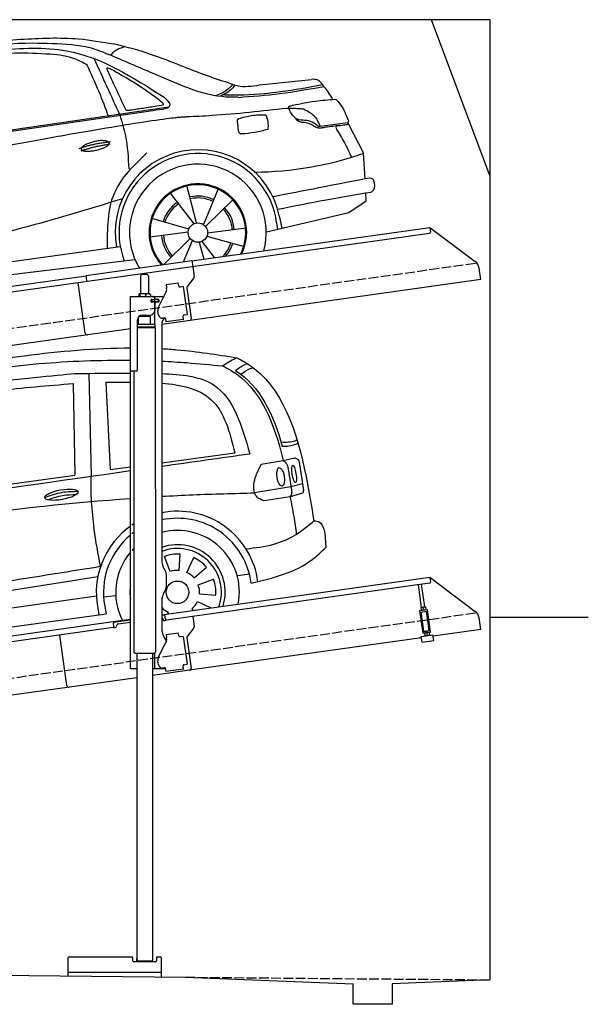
# Model space of a CAD drawing. Extents: x 524 to 6324, y 265 to 5290.
# Tile 3 of 3: x 3424 to 6324, y 265 to 5290. Entities that reach past the tile are written whole.
import ezdxf

# ---------------------------------------------------------------- set-up
doc = ezdxf.new("R2010")
doc.units = 0
doc.header["$LTSCALE"] = 10
doc.header["$MEASUREMENT"] = 0
doc.linetypes.add('GEN3', pattern=[6.25, 5, -1.25])
doc.layers.get('0').update_dxf_attribs({"linetype": 'CONTINUOUS'})
for name, color, linetype in [('3', 6, 'GEN3'), ('CAR', 1, 'CONTINUOUS'), ('SICHTBARE_KANTEN_DIN_', 7, 'CONTINUOUS')]:
    doc.layers.add(name, color=color, linetype=linetype)
doc.layers.add('AM_0', color=7, linetype='CONTINUOUS', lineweight=30)

# ---------------------------------------------------------------- blocks, each defined once
blk = doc.blocks.new('car_150_')
at = {"layer": 'CAR'}
for p, q in [((6993.7, 5277.2), (7129.2, 5288.8)), ((8349.8, 5065.2), (8614.8, 5095.9)), ((5703.5, 4603.8), (7806, 4931.3)), ((5748.6, 4619.9), (7887.1, 4949.3)), ((8659.8, 4857.1), (8801.1, 4877.5)), ((8805, 4869.2), (8883.2, 4720.4)), ((8891.2, 4589.9), (8883.2, 4720.4)), ((8033.2, 4358.3), (7982.9, 4548.5)), ((8143.1, 4534), (8068.7, 4350.5)), ((7897.5, 4510.1), (8019.3, 4353.9)), ((8079.5, 4340.6), (8219, 4479.2)), ((8810.7, 4417.6), (8898.1, 4478.2)), ((8898.1, 4478.2), (8895.6, 4518.3)), ((7994.7, 4327.2), (7804.9, 4378.7)), ((8391.6, 4316.2), (8810.7, 4417.6)), ((8455.6, 4397.8), (8469.1, 4334.6)), ((8286.5, 4333.3), (8090.4, 4305.9)), ((8442.3, 4361.7), (8446.4, 4329.7)), ((7795.4, 4285.5), (7991.5, 4312.9)), ((8002.4, 4278.2), (7867.9, 4144.6)), ((8087.2, 4291.6), (8277, 4240.1)), ((7646, 4233.7), (5761.2, 3956.2)), ((7969.2, 4159.6), (8013.2, 4268.3)), ((8048.7, 4260.5), (8071.6, 4173.8)), ((8127.2, 4182.1), (8062.7, 4264.8)), ((5689.3, 3904.2), (7721.3, 4169.7))]:
    blk.add_line(p, q, dxfattribs=at)
blk.add_circle((8041, 4309.4), 49.6, dxfattribs=at)
for centre, radius, start, end in [((8042.2, 4309.4), 422.7, 12.065, 190.707), ((8042.2, 4309.4), 403.4, 7.4461, 201.5292), ((8307.4, 6330.9), 1710.3, 270.6601, 289.6726), ((8041, 4309.4), 348.9, 345.0424, 211.6777), ((8041, 4309.4), 249, 334.6275, 221.995), ((8041, 4309.4), 244.1, 333.8517, 222.7626), ((8041, 4309.4), 186.2, 64.7762, 103.2667), ((8041, 4309.4), 176.5, 64.6018, 103.1816), ((8041, 4309.4), 186.2, 124.7762, 163.2667), ((8041, 4309.4), 176.5, 124.6018, 163.1816), ((8041, 4309.4), 176.5, 4.6018, 43.1816), ((8041, 4309.4), 186.2, 4.7762, 43.2667), ((8041, 4309.4), 186.2, 184.7762, 223.2667), ((8041, 4309.4), 176.5, 184.6018, 223.1816), ((8041, 4309.4), 176.5, 316.6896, 343.1816), ((8041, 4309.4), 186.2, 320.3371, 343.2667)]:
    blk.add_arc(centre, radius, start, end, dxfattribs=at)
for points in [[(7129.2, 5288.8), (7425.2, 5293.1), (7603.8, 5268.4)], [(6590.3, 5194.3), (7191.5, 5270.3), (7389.2, 5264.7)], [(7010.2, 5233), (7365.4, 5231.9), (7863.2, 4999)], [(7389.2, 5264.7), (7483, 5249), (7578.6, 5215.1)], [(7590.1, 5210.4), (7618.6, 5239.2), (7657.5, 5254.4)], [(7280.4, 5213.4), (7100.8, 5216.9), (6855.4, 5188)], [(7469.5, 5159.8), (7410.3, 5189.8), (7280.4, 5213.4)], [(7639.4, 4905.3), (7505.7, 5192.1)], [(8238.8, 5002.4), (8200.2, 5001.6), (7866.3, 5094.6), (7578.6, 5215.1)], [(7582.2, 4896.4), (7531.4, 5023.6), (7469.5, 5159.8)], [(7575.1, 5131.1), (7571.2, 5144.8), (7592.5, 5140)], [(7592.5, 5140), (7799.5, 5014.1), (7855.1, 4971.8)], [(8659.2, 5083.2), (8642.4, 5093.4), (8614.8, 5095.9)], [(8723.8, 4994.4), (8701.4, 5030.2), (8659.2, 5083.2)], [(8213.4, 5067), (8186.6, 5040.1), (8125.8, 5007.6)], [(8224.6, 5063.8), (8208.7, 5044.9), (8182.8, 5023.9), (8149.7, 5006.6)], [(8163.6, 5014.3), (8243.5, 5013.7), (8670.3, 5069.3)], [(8191, 5074.7), (8235.7, 5060.8), (8349.8, 5065.2)], [(8240.9, 5001), (8453.9, 5021.9), (8677.8, 5060.7)], [(7806, 4931.3), (7894.4, 4962.2), (7863.2, 4999)], [(8521.1, 4963.5), (8634.4, 4984.8), (8734.9, 4995.3)], [(8734.9, 4995.3), (8736.6, 4995.1), (8751.6, 4983.9), (8803.6, 4888.9)], [(7690.7, 4930.9), (7670.7, 4931.6), (7668, 4935.3)], [(7827.4, 4952.7), (7757.4, 4941.2), (7690.7, 4930.9)], [(7855.1, 4971.8), (7859.5, 4964.9), (7827.4, 4952.7)], [(8489.1, 4946.9), (8107.9, 4906.7), (7979.4, 4899)], [(8499.4, 4953.2), (8500.3, 4955.9), (8504.4, 4958.4)], [(8514.3, 4920.1), (8499.6, 4950.3), (8499.4, 4953.2)], [(8504.4, 4958.4), (8514.7, 4962.1), (8521.1, 4963.5)], [(8578.5, 4942.4), (8626.1, 4912.6), (8659.8, 4857.1)], [(7687.8, 4631.1), (7668.8, 4800.4), (7639.4, 4905.3)], [(8245.8, 4892.2), (8238.1, 4888.3), (8237.1, 4876.1)], [(8237.1, 4876.1), (8242.7, 4837)], [(8244.9, 4892.1), (8310.4, 4909.4), (8382.6, 4912.4)], [(8382.6, 4912.4), (8393, 4879.1), (8393.3, 4838.9)], [(8581.1, 4874.9), (8560.8, 4876.6), (8529.9, 4900.7)], [(8629.7, 4855.7), (8609.4, 4867.3), (8581.1, 4874.9)], [(8803.6, 4888.9), (8805.2, 4882.6), (8801.1, 4877.5)], [(8805, 4869.2), (8801.1, 4877.5)], [(8260.3, 4814.7), (8250.8, 4817.5), (8242.7, 4837)], [(8393.3, 4838.9), (8327.1, 4822.4), (8259.4, 4814.5)], [(8664.2, 4847.7), (8651.9, 4847.2), (8629.7, 4855.7)], [(8759.3, 4861.5), (8741.4, 4855.9), (8747.8, 4835.1)], [(8747.8, 4835.1), (8790.3, 4763.6), (8820.8, 4701.6)], [(8757.3, 4861.2), (8786.1, 4865.5), (8805, 4869.2)], [(7581.1, 4224.1), (7615.2, 4510.4), (7777.7, 4714.5)], [(8891.2, 4589.9), (8420.6, 4494.5)], [(8935.7, 4582.7), (8931.6, 4588.3), (8891.2, 4589.9)], [(8922.6, 4523), (8936.6, 4535.2), (8935.7, 4582.7)], [(8446.2, 4431.7), (8693.5, 4482.1), (8922.6, 4523)], [(7654.8, 4478.5), (7099.9, 4313.4), (5734.4, 4063.7)]]:
    blk.add_spline(points, degree=3, dxfattribs=at)
for points, degree, knots in [([(8191, 5074.7), (8107.9, 5098.3), (7930.3, 5167), (7746.4, 5237.4), (7603.8, 5268.4)], 3, [5.571538, 5.571538, 5.571538, 5.571538, 32.165526, 64.936902, 64.936902, 64.936902, 64.936902]), ([(7668, 4935.3), (7650.2, 4969.8), (7620.8, 5036.6), (7588.5, 5099.8), (7575.1, 5131.1)], 3, [2.591518, 2.591518, 2.591518, 2.591518, 14.396583, 24.038621, 24.038621, 24.038621, 24.038621]), ([(8645.2, 4860.1), (8634.4, 4868.9), (8603, 4892.4), (8542.9, 4879.7), (8521, 4910.7), (8514.3, 4920.1)], 3, [0.658544, 0.658544, 0.658544, 0.658544, 4.748765, 12.290755, 15.589596, 15.589596, 15.589596, 15.589596]), ([(8645.2, 4860.1), (8647, 4858.9), (8651.5, 4856.3), (8656.7, 4856.7), (8659.8, 4857.1)], 3, [0.11133, 0.11133, 0.11133, 0.11133, 0.733961, 1.64284, 1.64284, 1.64284, 1.64284]), ([(8752.5, 4860.5), (8727.9, 4857.2), (8698.8, 4853.2), (8669.8, 4848.6), (8664.2, 4847.7)], 3, [0, 0, 0, 0, 7.10149, 8.807008, 8.807008, 8.807008, 8.807008]), ([(7442.5, 4729.7), (7440.4, 4737.7), (7458.8, 4757), (7537.7, 4789), (7634.5, 4769.9), (7553.7, 4725.9), (7469.8, 4714.2), (7444.6, 4721.7), (7442.5, 4729.7)], 5, [0, 0, 0, 0, 0, 0, 0.300106, 0.500106, 0.700106, 1, 1, 1, 1, 1, 1])]:
    blk.add_open_spline(points, degree=degree, knots=knots, dxfattribs=at)
for points in [[(8578.5, 4942.4), (8576.8, 4945.2), (8489.1, 4946.9)], [(7979.4, 4899), (7725, 4888.3), (5338.8, 4399.4)], [(7432.9, 4733.6), (7502, 4760.2), (7591.2, 4770)], [(7441.9, 4722), (7513, 4747.3), (7590.2, 4757.9)]]:
    blk.add_open_spline(points, degree=2, dxfattribs=at)
blk = doc.blocks.new('CAR_EG')
at = {"layer": 'CAR'}
for p, q in [((34639.7, 2740.1), (34652.1, 2215)), ((34559.8, 2688), (34567.6, 2220.6)), ((34726.8, 2694.7), (34748.7, 2249.2)), ((35011.8, 2284.1), (35385, 2333.6)), ((34748.7, 2249.2), (34851.8, 2262.9)), ((35518.8, 2275.9), (35630.7, 2294.7)), ((35630.7, 2294.7), (35688.5, 2309)), ((35655.1, 2262.7), (35674.7, 2133.9)), ((35714.1, 2277.1), (35734.7, 2143.7)), ((33852.2, 2120.1), (34567.6, 2220.6)), ((35729.9, 2176.6), (35670.5, 2160.2)), ((35670.5, 2160.2), (35485.3, 2130)), ((35729.3, 2128.1), (35666.2, 2110)), ((35666.2, 2110), (35534.7, 2089.5)), ((35100, 1734.4), (35105.8, 1817.4)), ((35053.8, 1727.9), (35025.3, 1806.1)), ((35139.6, 1724.2), (35174.8, 1799.6)), ((35176.9, 1696.1), (35239.7, 1750.7)), ((35399.1, 1708.7), (35459.1, 1717.1)), ((35197.6, 1660.9), (35275.8, 1689.3)), ((34980.2, 1630.3), (34978.9, 1630.4)), ((35204.1, 1614.6), (35287.1, 1608.8)), ((32765, 1337.2), (34678.2, 1603.8)), ((34680.4, 1576.3), (34691.1, 1507.2)), ((34716.5, 1598.7), (34776.5, 1607.1)), ((34716.8, 1579.5), (34728.2, 1512.2)), ((35193.9, 1575), (35262.7, 1542.9)), ((32742.6, 1242.5), (34728.2, 1512.2)), ((35044.7, 1520.8), (35040.5, 1511.7)), ((35165.8, 1537.8), (35172.3, 1530.2))]:
    blk.add_line(p, q, dxfattribs=at)
blk.add_circle((35092.2, 1622.5), 57.7, dxfattribs=at)
for centre, radius, start, end in [((35091.7, 1622.4), 413.9, 7.4502, 101.132), ((35091.7, 1622.4), 413.9, 122.5773, 124.0774), ((35092.1, 1622.5), 377.8, 6.9984, 102.2781), ((35091.7, 1622.4), 413.9, 125.4253, 186.406), ((35092.1, 1622.5), 377.8, 129.5051, 186.5391), ((35092.1, 1622.5), 377.8, 126.2281, 127.9499), ((35092.2, 1622.5), 315.6, 349.0523, 104.7507), ((35092.2, 1622.5), 242.9, 343.0405, 109.3227), ((35092.2, 1622.5), 315.6, 139.5971, 206.9477), ((35092.2, 1622.5), 315.6, 135.0283, 137.4054), ((35092.2, 1622.5), 223.8, 340.7386, 111.0496), ((35092.2, 1622.5), 195.4, 86, 110), ((35092.2, 1622.5), 195.4, 41, 65), ((35092.2, 1622.5), 112.2, 86, 110), ((35092.2, 1622.5), 112.2, 41, 65), ((35092.2, 1622.5), 112.2, 356, 20), ((35092.2, 1622.5), 195.4, 356, 20), ((35092.2, 1622.5), 242.9, 171.7421, 188.2579), ((35092.2, 1622.5), 112.2, 311, 335), ((35092.2, 1622.5), 112.2, 224.2663, 245)]:
    blk.add_arc(centre, radius, start, end, dxfattribs=at)
for centre, major_axis, ratio in [((35686.7, 2227.1), (-7.2, 44.5), 0.21161), ((35618.1, 2211.7), (-7.7, 47.6), 0.380274), ((34499.5, 2120.6), (-85, -15.3), 0.28676)]:
    blk.add_ellipse(centre, major_axis=major_axis, ratio=ratio, dxfattribs=at)
for points, knots in [([(33596.2, 2718.6), (33833.8, 2759.2), (34248.6, 2830.2), (34671.7, 2869.7), (34851.8, 2870.2)], [0, 0, 0, 0, 724.09838, 1264.268143, 1264.268143, 1264.268143, 1264.268143]), ([(35011.8, 2866.1), (35038.1, 2864.7), (35166.1, 2855.5), (35293.3, 2835.6), (35394.4, 2819.7)], [1424.465745, 1424.465745, 1424.465745, 1424.465745, 1503.595542, 1810.064944, 1810.064944, 1810.064944, 1810.064944]), ([(35394.4, 2819.7), (35413.4, 2809.6), (35623.4, 2697.4), (35727.5, 2349.6), (35775.9, 2061.2), (35787.3, 1987)], [0, 0, 0, 0, 64.276315, 710.727442, 938.589682, 938.589682, 938.589682, 938.589682]), ([(33641.3, 2687.7), (33888.6, 2727.9), (34289.4, 2793.1), (34696.2, 2808.8), (34851.8, 2807)], [0, 0, 0, 0, 750.99467, 1217.35525, 1217.35525, 1217.35525, 1217.35525]), ([(35011.8, 2802.3), (35054.1, 2800.3), (35157.6, 2794), (35260.7, 2784.1), (35321.7, 2778.2)], [1377.255793, 1377.255793, 1377.255793, 1377.255793, 1504.323614, 1688.05271, 1688.05271, 1688.05271, 1688.05271]), ([(35321.7, 2778.2), (35336.3, 2770.8), (35510.1, 2682.4), (35587.5, 2480.4), (35630.7, 2294.7)], [0, 0, 0, 0, 48.860332, 582.287096, 582.287096, 582.287096, 582.287096]), ([(35387.3, 2755), (35405.2, 2768.5), (35425, 2782.3), (35447.9, 2789.2), (35447.9, 2789.2)], [11.054346, 11.054346, 11.054346, 11.054346, 77.145156, 82.826799, 82.826799, 82.826799, 82.826799]), ([(35415.1, 2735.6), (35432.4, 2748.6), (35451.7, 2761.7), (35473.8, 2768.4), (35477.3, 2769.4)], [13.409392, 13.409392, 13.409392, 13.409392, 77.145156, 82.826799, 82.826799, 82.826799, 82.826799]), ([(33203.6, 2456.4), (33274.2, 2503.5), (33505.2, 2604.9), (34003.4, 2687.4), (34469.5, 2730.1), (34567.3, 2738.8)], [0, 0, 0, 0, 57.768711, 889.406275, 1467.79431, 1467.79431, 1467.79431, 1467.79431]), ([(35011.8, 2738.7), (35109.5, 2735.6), (35350.5, 2712.4), (35419.6, 2471.8), (35460.3, 2330)], [442.147822, 442.147822, 442.147822, 442.147822, 716.95363, 1111.278446, 1111.278446, 1111.278446, 1111.278446]), ([(35011.8, 2690), (35108.9, 2682.3), (35306.7, 2639.4), (35358.1, 2438.7), (35385, 2333.6)], [277.078801, 277.078801, 277.078801, 277.078801, 547.768352, 845.442932, 845.442932, 845.442932, 845.442932]), ([(35620, 2390.1), (35643.9, 2386.1), (35679.3, 2392.1), (35696.9, 2398.4), (35700.1, 2401.6)], [16.339016, 16.339016, 16.339016, 16.339016, 83.836398, 97.62384, 97.62384, 97.62384, 97.62384]), ([(35626.2, 2367.7), (35650.3, 2368), (35676.3, 2369.6), (35702.4, 2381.4), (35706.2, 2383.7)], [14.612863, 14.612863, 14.612863, 14.612863, 83.836398, 97.62384, 97.62384, 97.62384, 97.62384]), ([(34429.5, 2094.8), (34454.7, 2104.1), (34502, 2120.2), (34552, 2121.5), (34575.3, 2121.7)], [14.4466, 14.4466, 14.4466, 14.4466, 94.349912, 163.782287, 163.782287, 163.782287, 163.782287]), ([(35011.8, 2112.5), (35064.7, 2115.5), (35222.4, 2123.3), (35380.3, 2127.3), (35485.3, 2130)], [2373.184352, 2373.184352, 2373.184352, 2373.184352, 2532.063256, 2847.072184, 2847.072184, 2847.072184, 2847.072184]), ([(32657.7, 1810.8), (32801.3, 1833.7), (33529.6, 1949.8), (34261.4, 2059.7), (34851.8, 2102.1)], [0, 0, 0, 0, 436.512598, 2212.794207, 2212.794207, 2212.794207, 2212.794207]), ([(32738.3, 1414.9), (32999, 1451), (33477.1, 1517.1), (34126.3, 1613), (34514.4, 1675.6), (34685.8, 1703.3)], [0, 0, 0, 0, 789.48509, 1447.853915, 1968.782349, 1968.782349, 1968.782349, 1968.782349])]:
    blk.add_open_spline(points, degree=3, knots=knots, dxfattribs=at)
for points in [[(35321.7, 2778.2), (35387.4, 2817), (35394.4, 2819.7)], [(33855.2, 2598.7), (34175.2, 2650.7), (34559.8, 2688)], [(35534.7, 2089.5), (35498, 2108.4), (35485.3, 2130), (35492.4, 2217.9), (35518.8, 2275.9)], [(35630.7, 2294.7), (35640.4, 2287.7), (35654.9, 2263)], [(35688.3, 2309.2), (35702.6, 2304.3), (35714.1, 2277.1)], [(34653.8, 2086.3), (34651.3, 2148.4), (34652.1, 2215)], [(34414.7, 2105.9), (34505, 2133.2), (34582.7, 2138)], [(35666.2, 2110), (35673.3, 2119), (35674.7, 2133.9)], [(35729.9, 2128.6), (35734, 2134), (35734.8, 2143.3)], [(34699.2, 1755.6), (34667, 1945.6), (34653.8, 2086.3)], [(35666.2, 2110), (35684.6, 2010), (35697.9, 1918.4)], [(35441.3, 1844.4), (35582.8, 1868.3), (35697.9, 1918.4), (35787.2, 1987)], [(35787.2, 1987), (35795.6, 1987.5), (35848.1, 1851.6)], [(35467.1, 1668.5), (35779, 1789.9), (35848.1, 1851.6)], [(32711.4, 1460.7), (33493.3, 1570.2), (34144.5, 1667.1), (34699.2, 1755.6)]]:
    blk.add_spline(points, degree=3, dxfattribs=at)
for points in [[(34567.3, 2738.8), (34660.7, 2740.2), (34754.2, 2741.5), (34851.8, 2741.2)], [(35387.3, 2755), (35513.1, 2675.3), (35581.5, 2528.6), (35626.2, 2367.7)], [(34726.8, 2694.7), (34767.9, 2695), (34809.1, 2695.3), (34851.8, 2695.1)], [(35011.8, 2266.3), (35161.3, 2287.5), (35310.8, 2308.7), (35460.3, 2330)], [(32710, 1939.3), (33423.9, 2040.7), (34137.9, 2142.1), (34851.8, 2243.5)]]:
    blk.add_open_spline(points, degree=3, dxfattribs=at)

msp = doc.modelspace()

# ---------------------------------------------------------------- linework, layer by layer
for p, q in [((5824.1, 5290), (524.1, 5290)), ((5824.1, 4490), (5524.1, 5290)), ((5824.1, 390), (5824.1, 5290)), ((4302.6, 4059.4), (5515.7, 4229.9)), ((5515.7, 4229.9), (5519.2, 4205.1)), ((5515.7, 4229.9), (5747.6, 4055.1)), ((5514.9, 4199.5), (4303.8, 4029.3)), ((3762.8, 3984.5), (4302.5, 4060.4)), ((4303.8, 4029.3), (3770.1, 3954.3)), ((4302.5, 4060.4), (4306.8, 4029.7)), ((4306.8, 4029.7), (4313.9, 3979.3)), ((5775.3, 3963.4), (5767.1, 4022.1)), ((1284.1, 3635.2), (3762.9, 3983.6)), ((3766.7, 3956.8), (3762.8, 3984.5)), ((4040.8, 3980.6), (4040.8, 3890.6)), ((4050.8, 3990.6), (4070.8, 3990.6)), ((4080.8, 3980.6), (4080.8, 3890.6)), ((4312, 3971.9), (4278.6, 3927.7)), ((3770.1, 3954.3), (1284.1, 3604.9)), ((3758.7, 3690.1), (3722.5, 3947.6)), ((5775.3, 3963.4), (4148.8, 3734.8)), ((4170.7, 3937.9), (4233.1, 3946.6)), ((4170.7, 3937.9), (4173, 3922)), ((4173.6, 3917.8), (4173, 3922)), ((4235.4, 3930.8), (4233.1, 3946.6)), ((4235.4, 3930.8), (4235.5, 3929.8)), ((4241.1, 3925.6), (4242.1, 3925.7)), ((4258, 3927.9), (4242.1, 3925.7)), ((4258, 3927.9), (4278, 3785.3)), ((4276.7, 3920.3), (4298.4, 3766)), ((3988.8, 3877.6), (4160.2, 3877.6)), ((3988.8, 3497.6), (3988.8, 3877.6)), ((4030.9, 3888.2), (4030.9, 3877.6)), ((4051.6, 3890.6), (4033.6, 3890.6)), ((4036.6, 3888.2), (4036.6, 3877.6)), ((4078.6, 3890.6), (4051.6, 3890.6)), ((4066.5, 3888.2), (4066.5, 3877.6)), ((4088.3, 3890.6), (4078.6, 3890.6)), ((4090.7, 3888.2), (4090.7, 3877.6)), ((4113.8, 3862.1), (4113.8, 3877.6)), ((4132.6, 3823.5), (4170.1, 3897.1)), ((4097.5, 3861.6), (4093.8, 3861.6)), ((4131.8, 3849.6), (4093.9, 3849.6)), ((4094.8, 3851.8), (4094.8, 3859)), ((4097.5, 3861.6), (4109.8, 3861.6)), ((4109.8, 3849.1), (4097.5, 3849.1)), ((4097.8, 3861.6), (4097.8, 3849.6)), ((4111.8, 3861.6), (4109.8, 3861.6)), ((4111.8, 3861.6), (4112.8, 3861.6)), ((4112.8, 3867.6), (4112.8, 3864.6)), ((4113.5, 3861.6), (4112.8, 3861.6)), ((4112.8, 3849.6), (4112.8, 3861.6)), ((4112.8, 3846.1), (4112.8, 3807.6)), ((4131.1, 3861.6), (4113.5, 3861.6)), ((4132.8, 3862.1), (4113.8, 3862.1)), ((4113.8, 3734.7), (4113.8, 3849.1)), ((4132.8, 3849.1), (4113.8, 3849.1)), ((4131.1, 3861.6), (4131.8, 3861.6)), ((4131.8, 3849.6), (4131.8, 3861.6)), ((4133.8, 3861.1), (4133.8, 3850.1)), ((4090.8, 3774.6), (4030.8, 3773.9)), ((4030.8, 3734.7), (4030.8, 3773.9)), ((4042.8, 3774), (4042.8, 3781.6)), ((4049.8, 3782.6), (4087.8, 3782.6)), ((4078.8, 3774.5), (4078.8, 3782.6)), ((4090.8, 3734.6), (4090.8, 3774.6)), ((4131.9, 3783), (4129.1, 3802.8)), ((4256.9, 3777.3), (4257.1, 3776.3)), ((4259.3, 3760.5), (4257.1, 3776.3)), ((4262.2, 3783.1), (4261.2, 3783)), ((4262.2, 3783.1), (4278, 3785.3)), ((4024.8, 3500.6), (4024.8, 3757.6)), ((4115.8, 3734.6), (4024.8, 3734.6)), ((4115.8, 3721.4), (4024.8, 3721.4)), ((4112.8, 3719.6), (4024.8, 3719.6)), ((4112.8, 3719.6), (4115.8, 3721.4)), ((4112.8, 3719.6), (4115.8, 3717.9)), ((4113.8, 3719.1), (4113.8, 3720.2)), ((4115.8, 3721.4), (4115.8, 3734.6)), ((4148.8, 3742.6), (4148.8, 2534.3)), ((4162.4, 3767.1), (4154.5, 3765.9)), ((4168.1, 3762.8), (4170.2, 3747.9)), ((4259.3, 3760.5), (4170.2, 3747.9)), ((3988.8, 3712.4), (1284.1, 3332.2)), ((4115.8, 3717.9), (4024.8, 3717.9)), ((4115.8, 3717.9), (4115.9, 2072.6)), ((3988.8, 1977.6), (3988.8, 3497.6)), ((3988.8, 3497.6), (4021.8, 3497.6)), ((4005.8, 3497.6), (4005.9, 2072.6)), ((4162.2, 2484.3), (4168.5, 2473.4)), ((4148.8, 2252.8), (5515.7, 2444.9)), ((4171.8, 2460.9), (4171.8, 2394.3)), ((5514.9, 2414.5), (4173.1, 2225.9)), ((5516.8, 2437), (5515.7, 2444.9)), ((5515.7, 2444.9), (5747.6, 2270.1)), ((5516.8, 2437), (5519.2, 2420.1)), ((4168.5, 2381.8), (4162.2, 2371)), ((5473.7, 2290.9), (5457.5, 2406.4)), ((5489.6, 2293.1), (5473.3, 2408.6)), ((4148.8, 2321), (4148.8, 2184.7)), ((5463.9, 2274.5), (5503.5, 2280.1)), ((5463.9, 2274.5), (5480.2, 2158.7)), ((5465, 2266.6), (5504.6, 2272.2)), ((5470.5, 2290.4), (5469.8, 2289.9)), ((5469.8, 2289.9), (5471.8, 2276.1)), ((5492.8, 2293.5), (5470.5, 2290.4)), ((5485.4, 2168.5), (5471.5, 2267.5)), ((5472.6, 2275.7), (5471.8, 2276.1)), ((5483.5, 2278.8), (5481.9, 2290.5)), ((5492.8, 2293.5), (5493.6, 2293.2)), ((5493.6, 2293.2), (5495.5, 2279.4)), ((5494.8, 2278.9), (5495.5, 2279.4)), ((5512.1, 2172.2), (5498.1, 2271.3)), ((5519.8, 2164.2), (5503.5, 2280.1)), ((1284.1, 1850.2), (3901.6, 2218)), ((3901.6, 2218), (3988.8, 2230.3)), ((3901.6, 2218), (3902.7, 2210.1)), ((3988.8, 2226.3), (3902.1, 2214.1)), ((3925.9, 2206.3), (3988.8, 2215.2)), ((4164.5, 2251), (4148.8, 2248.8)), ((4155.1, 2228.4), (4155.2, 2227.4)), ((4160.9, 2223.2), (4165.8, 2223.9)), ((4167.5, 2230.2), (4164, 2254.9)), ((4306.8, 2244.7), (4313.9, 2194.3)), ((5775.3, 2178.4), (5767.1, 2237.1)), ((5824.1, 2240), (6324.1, 2240)), ((3900.8, 2187.6), (1284.1, 1819.9)), ((3905, 2193.3), (3902.7, 2210.1)), ((3908.3, 2187.7), (3913.3, 2188.4)), ((3917.6, 2194), (3917.4, 2195)), ((4170.7, 2152.9), (4233.1, 2161.6)), ((4235.4, 2145.8), (4233.1, 2161.6)), ((4312, 2186.9), (4278.6, 2142.7)), ((5479.1, 2166.6), (5518.7, 2172.2)), ((5480.2, 2158.7), (5519.8, 2164.2)), ((5485.4, 2168.5), (5512.1, 2172.2)), ((5491, 2168.3), (5490.8, 2169.3)), ((5506.8, 2170.5), (5506.7, 2171.5)), ((5511.1, 2163), (5511.9, 2162.7)), ((5511.9, 2162.7), (5513.9, 2148.9)), ((5775.3, 2178.4), (5532.7, 2144.3)), ((3664.6, 1891.9), (3628.5, 2149.4)), ((3664.6, 1891.9), (3628.5, 2149.4)), ((4132.6, 2038.5), (4170.1, 2112.1)), ((4162.2, 2134.7), (4172.2, 2117.3)), ((4170.7, 2152.9), (4173, 2137)), ((4173.6, 2132.8), (4173, 2137)), ((4235.4, 2145.8), (4235.5, 2144.8)), ((4241.1, 2140.6), (4242.1, 2140.7)), ((4258, 2142.9), (4242.1, 2140.7)), ((4258, 2142.9), (4278, 2000.3)), ((4276.7, 2135.3), (4298.4, 1981)), ((5473.3, 2136), (4289.9, 1969.7)), ((5472.3, 2142.6), (5531.8, 2151)), ((5476.5, 2112.9), (5472.3, 2142.6)), ((5476.5, 2112.9), (5535.9, 2121.3)), ((5488.8, 2159.9), (5488.2, 2159.4)), ((5488.2, 2159.4), (5490.1, 2145.6)), ((5490.9, 2145.2), (5490.1, 2145.6)), ((5500.2, 2160), (5501.8, 2148.3)), ((5513.2, 2148.4), (5513.9, 2148.9)), ((5535.9, 2121.3), (5531.8, 2151)), ((4005.9, 2072.6), (4005.9, 2061.6)), ((4012.9, 2054.6), (4005.9, 2061.6)), ((4108.9, 2054.6), (4115.9, 2061.6)), ((4115.9, 2072.6), (4115.9, 2061.6)), ((4108.9, 2054.6), (4012.9, 2054.6)), ((4020.9, 2054.6), (4021, 488.6)), ((4100.9, 2054.6), (4101, 488.6)), ((4113.8, 1977.6), (4113.8, 2059.6)), ((4131.9, 1998), (4129.1, 2017.8)), ((4020.9, 1977.6), (3988.8, 1977.6)), ((4168.1, 1977.6), (4100.9, 1977.6)), ((4289.9, 1969.7), (4100.9, 1943.1)), ((4162.4, 1982.1), (4154.5, 1980.9)), ((4168.1, 1977.8), (4170.2, 1962.9)), ((4259.3, 1975.5), (4170.2, 1962.9)), ((4256.9, 1992.3), (4257.1, 1991.3)), ((4259.3, 1975.5), (4257.1, 1991.3)), ((4262.2, 1998.1), (4261.2, 1998)), ((4262.2, 1998.1), (4278, 2000.3)), ((4020.9, 1931.9), (1284.1, 1547.2)), ((3671, 409.7), (3671, 502.6)), ((3676, 507.6), (3996, 507.6)), ((4001, 487.6), (4001, 502.6)), ((4121, 502.6), (4121, 487.6)), ((4126, 507.6), (4141, 507.6)), ((4146, 502.6), (4146, 405.2)), ((4116, 482.6), (4006, 482.6)), ((4021, 488.6), (4021, 499.6)), ((4022, 487.6), (4021, 488.6)), ((4022, 487.6), (4100, 487.6)), ((4035, 487.6), (4035, 482.6)), ((4087, 487.6), (4087, 482.6)), ((4100, 487.6), (4101, 488.6)), ((524.1, 440), (4269.1, 404)), ((4146, 427.6), (3671, 427.6)), ((4269.1, 404), (5124.1, 369.9)), ((5124.1, 265), (5124.1, 369.9)), ((5824.1, 390), (5323.6, 369.9)), ((5323.6, 369.9), (5324.1, 265)), ((5324.1, 265), (5124.1, 265))]:
    msp.add_line(p, q)
for points in [[(4168.1, 3762.8, 0), (4168.1, 3762.8, 0), (4168.1, 3762.8, 0), (4168.1, 3762.8, 0), (4168.1, 3762.8, 0), (4168.1, 3762.8, 0), (4168.1, 3762.8, 0), (4168.1, 3762.9, 0), (4168.1, 3762.9, 0), (4168.1, 3762.9, 0), (4168.1, 3762.9, 0), (4168.1, 3762.9, 0), (4168.1, 3762.9, 0), (4168.1, 3762.9, 0), (4168.1, 3762.9, 0), (4168.1, 3762.9, 0), (4168.1, 3762.9, 0), (4168.1, 3762.9, 0), (4168.1, 3762.9, 0), (4168.1, 3762.9, 0), (4168.1, 3763, 0), (4168.1, 3763, 0), (4168.1, 3763, 0), (4168.1, 3763, 0), (4168.1, 3763, 0), (4168.1, 3763, 0), (4168.1, 3763, 0), (4168.1, 3763, 0), (4168.1, 3763, 0), (4168.1, 3763, 0), (4168.1, 3763, 0), (4168, 3763, 0), (4168, 3763, 0), (4168, 3763.1, 0), (4168, 3763.1, 0), (4168, 3763.1, 0), (4168, 3763.1, 0), (4168, 3763.1, 0), (4168, 3763.1, 0), (4168, 3763.1, 0), (4168, 3763.1, 0), (4168, 3763.1, 0), (4168, 3763.1, 0), (4168, 3763.1, 0), (4168, 3763.1, 0), (4168, 3763.1, 0), (4168, 3763.2, 0), (4168, 3763.2, 0), (4168, 3763.2, 0), (4168, 3763.2, 0), (4168, 3763.2, 0), (4168, 3763.2, 0), (4168, 3763.2, 0), (4168, 3763.2, 0), (4168, 3763.2, 0), (4168, 3763.2, 0), (4168, 3763.2, 0), (4168, 3763.2, 0), (4168, 3763.2, 0), (4168, 3763.3, 0), (4168, 3763.3, 0), (4168, 3763.3, 0), (4168, 3763.3, 0), (4168, 3763.3, 0), (4168, 3763.3, 0), (4168, 3763.3, 0), (4168, 3763.3, 0), (4168, 3763.3, 0), (4168, 3763.3, 0), (4168, 3763.3, 0), (4168, 3763.3, 0), (4168, 3763.3, 0), (4168, 3763.4, 0), (4168, 3763.4, 0), (4168, 3763.4, 0), (4168, 3763.4, 0), (4168, 3763.4, 0), (4168, 3763.4, 0), (4168, 3763.4, 0), (4168, 3763.4, 0), (4168, 3763.4, 0), (4168, 3763.4, 0), (4168, 3763.4, 0), (4168, 3763.4, 0), (4168, 3763.4, 0), (4168, 3763.5, 0), (4167.9, 3763.5, 0), (4167.9, 3763.5, 0), (4167.9, 3763.5, 0), (4167.9, 3763.5, 0), (4167.9, 3763.5, 0), (4167.9, 3763.5, 0), (4167.9, 3763.5, 0), (4167.9, 3763.5, 0), (4167.9, 3763.5, 0), (4167.9, 3763.5, 0), (4167.9, 3763.5, 0), (4167.9, 3763.5, 0), (4167.9, 3763.6, 0), (4167.9, 3763.6, 0), (4167.9, 3763.6, 0), (4167.9, 3763.6, 0), (4167.9, 3763.6, 0), (4167.9, 3763.6, 0), (4167.9, 3763.6, 0), (4167.9, 3763.6, 0), (4167.9, 3763.6, 0), (4167.9, 3763.6, 0), (4167.9, 3763.6, 0), (4167.9, 3763.6, 0), (4167.9, 3763.6, 0), (4167.9, 3763.7, 0), (4167.9, 3763.7, 0), (4167.9, 3763.7, 0), (4167.9, 3763.7, 0), (4167.9, 3763.7, 0), (4167.9, 3763.7, 0), (4167.9, 3763.7, 0), (4167.9, 3763.7, 0), (4167.9, 3763.7, 0), (4167.9, 3763.7, 0), (4167.9, 3763.7, 0), (4167.9, 3763.7, 0), (4167.9, 3763.7, 0), (4167.9, 3763.8, 0), (4167.9, 3763.8, 0), (4167.9, 3763.8, 0), (4167.8, 3763.8, 0)], [(4168.1, 1977.8, 0), (4168.1, 1977.8, 0), (4168.1, 1977.8, 0), (4168.1, 1977.8, 0), (4168.1, 1977.8, 0), (4168.1, 1977.8, 0), (4168.1, 1977.8, 0), (4168.1, 1977.9, 0), (4168.1, 1977.9, 0), (4168.1, 1977.9, 0), (4168.1, 1977.9, 0), (4168.1, 1977.9, 0), (4168.1, 1977.9, 0), (4168.1, 1977.9, 0), (4168.1, 1977.9, 0), (4168.1, 1977.9, 0), (4168.1, 1977.9, 0), (4168.1, 1977.9, 0), (4168.1, 1977.9, 0), (4168.1, 1977.9, 0), (4168.1, 1978, 0), (4168.1, 1978, 0), (4168.1, 1978, 0), (4168.1, 1978, 0), (4168.1, 1978, 0), (4168.1, 1978, 0), (4168.1, 1978, 0), (4168.1, 1978, 0), (4168.1, 1978, 0), (4168.1, 1978, 0), (4168.1, 1978, 0), (4168, 1978, 0), (4168, 1978, 0), (4168, 1978.1, 0), (4168, 1978.1, 0), (4168, 1978.1, 0), (4168, 1978.1, 0), (4168, 1978.1, 0), (4168, 1978.1, 0), (4168, 1978.1, 0), (4168, 1978.1, 0), (4168, 1978.1, 0), (4168, 1978.1, 0), (4168, 1978.1, 0), (4168, 1978.1, 0), (4168, 1978.1, 0), (4168, 1978.2, 0), (4168, 1978.2, 0), (4168, 1978.2, 0), (4168, 1978.2, 0), (4168, 1978.2, 0), (4168, 1978.2, 0), (4168, 1978.2, 0), (4168, 1978.2, 0), (4168, 1978.2, 0), (4168, 1978.2, 0), (4168, 1978.2, 0), (4168, 1978.2, 0), (4168, 1978.2, 0), (4168, 1978.3, 0), (4168, 1978.3, 0), (4168, 1978.3, 0), (4168, 1978.3, 0), (4168, 1978.3, 0), (4168, 1978.3, 0), (4168, 1978.3, 0), (4168, 1978.3, 0), (4168, 1978.3, 0), (4168, 1978.3, 0), (4168, 1978.3, 0), (4168, 1978.3, 0), (4168, 1978.3, 0), (4168, 1978.4, 0), (4168, 1978.4, 0), (4168, 1978.4, 0), (4168, 1978.4, 0), (4168, 1978.4, 0), (4168, 1978.4, 0), (4168, 1978.4, 0), (4168, 1978.4, 0), (4168, 1978.4, 0), (4168, 1978.4, 0), (4168, 1978.4, 0), (4168, 1978.4, 0), (4168, 1978.4, 0), (4168, 1978.5, 0), (4167.9, 1978.5, 0), (4167.9, 1978.5, 0), (4167.9, 1978.5, 0), (4167.9, 1978.5, 0), (4167.9, 1978.5, 0), (4167.9, 1978.5, 0), (4167.9, 1978.5, 0), (4167.9, 1978.5, 0), (4167.9, 1978.5, 0), (4167.9, 1978.5, 0), (4167.9, 1978.5, 0), (4167.9, 1978.5, 0), (4167.9, 1978.6, 0), (4167.9, 1978.6, 0), (4167.9, 1978.6, 0), (4167.9, 1978.6, 0), (4167.9, 1978.6, 0), (4167.9, 1978.6, 0), (4167.9, 1978.6, 0), (4167.9, 1978.6, 0), (4167.9, 1978.6, 0), (4167.9, 1978.6, 0), (4167.9, 1978.6, 0), (4167.9, 1978.6, 0), (4167.9, 1978.6, 0), (4167.9, 1978.7, 0), (4167.9, 1978.7, 0), (4167.9, 1978.7, 0), (4167.9, 1978.7, 0), (4167.9, 1978.7, 0), (4167.9, 1978.7, 0), (4167.9, 1978.7, 0), (4167.9, 1978.7, 0), (4167.9, 1978.7, 0), (4167.9, 1978.7, 0), (4167.9, 1978.7, 0), (4167.9, 1978.7, 0), (4167.9, 1978.7, 0), (4167.9, 1978.8, 0), (4167.9, 1978.8, 0), (4167.9, 1978.8, 0), (4167.8, 1978.8, 0)]]:
    msp.add_polyline3d(points)
for centre, radius, start, end in [((5514.2, 4204.4), 5, 278, 8), ((5717.5, 4015.2), 50, 8, 53), ((4050.8, 3980.6), 10, 90, 180), ((4070.8, 3980.6), 10, 0, 90), ((4304, 3977.9), 10, 323, 8), ((4240.5, 3930.5), 5, 188, 278), ((4286.6, 3921.7), 10, 143, 188), ((4039.3, 3883.1), 9.81, 138.3564, 148.753), ((4034.1, 3887.9), 2.75, 100.7661, 142.4343), ((4033.7, 3888.5), 2.09, 44.8448, 91.5619), ((4029.6, 3884.1), 8.11, 30.3376, 47.0532), ((4051.5, 3843.3), 47.4, 71.4743, 108.3354), ((4078.6, 3859.3), 31.3, 67.162, 112.72), ((4085.3, 3885.2), 6.2, 28.4134, 60.7068), ((4102.8, 3867.6), 10, 0, 90), ((4138.9, 3913), 35, 333, 8), ((4094.8, 3861.6), 1, 48.5904, 221.4096), ((4094.8, 3849.1), 1, 138.5904, 311.4096), ((4091.8, 3859), 3, 0, 41.4096), ((4091.8, 3851.8), 3, 318.5904, 0), ((4097.5, 3864.6), 3, 228.5904, 270), ((4097.5, 3846.1), 3, 90, 131.4096), ((4109.8, 3864.6), 3, 270, 0), ((4109.8, 3846.1), 3, 0, 90), ((4163.8, 3807.6), 35, 153, 188), ((4132.8, 3861.1), 1, 0, 90), ((4132.8, 3850.1), 1, 270, 0), ((4049.8, 3757.6), 25, 90, 180), ((4087.8, 3807.6), 25, 270, 0), ((4151.7, 3785.7), 20, 188, 278), ((4261.9, 3778), 5, 98, 188), ((4173.8, 3742.6), 25, 108.6472, 180), ((4163.1, 3762.1), 5, 19.537, 98), ((4288.5, 3764.6), 10, 278, 8), ((3768.6, 3691.5), 10, 188, 278), ((4021.8, 3500.6), 3, 270, 0), ((4248.8, 2534.3), 100, 180, 210), ((4146.8, 2460.9), 25, 0, 30), ((5514.2, 2419.4), 5, 278, 8), ((4248.8, 2321), 100, 150, 180), ((4146.8, 2394.3), 25, 330, 0), ((5478.2, 2273.5), 17.4, 77.7758, 118.2123), ((5475.3, 2294), 17.3, 257.7374, 298.2906), ((5490.1, 2275.1), 17.4, 77.8275, 118.1868), ((5487.2, 2295.8), 17.4, 257.806, 298.1683), ((5717.5, 2230.2), 50, 8, 53), ((4145.2, 2227), 10, 8, 68.7289), ((4160.2, 2228.1), 5, 188, 278), ((4165.1, 2228.8), 5, 278, 334.7633), ((4172.4, 2230.9), 5, 188, 278), ((3900.1, 2192.6), 5, 278, 8), ((3907.7, 2192.6), 5, 221.2367, 278), ((3912.6, 2193.3), 5, 278, 8), ((3927.3, 2196.4), 10, 98, 188), ((4248.8, 2184.7), 100, 180, 210), ((4304, 2192.9), 10, 323, 8), ((5508.4, 2144.6), 17.4, 77.8275, 118.1868), ((4138.9, 2128), 35, 333, 8), ((4240.5, 2145.5), 5, 188, 278), ((4286.6, 2136.7), 10, 143, 188), ((5496.5, 2143), 17.4, 77.7758, 118.2123), ((5493.6, 2163.5), 17.3, 257.7374, 298.2906), ((5505.5, 2165.3), 17.4, 257.806, 298.1683), ((4165.9, 2364.2), 321, 254.6793, 254.6861), ((4163.8, 2022.6), 35, 153, 188), ((4151.7, 2000.7), 20, 188, 278), ((4163.1, 1977.1), 5, 19.537, 98), ((4261.9, 1993), 5, 98, 188), ((4288.5, 1979.6), 10, 278, 8), ((3674.5, 1893.3), 10, 188, 278), ((3674.5, 1893.3), 10, 188, 278), ((3676, 502.6), 5, 90, 180), ((3996, 502.6), 5, 0, 90), ((4126, 502.6), 5, 90, 180), ((4141, 502.6), 5, 0, 90), ((4006, 487.6), 5, 180, 270), ((4116, 487.6), 5, 270, 0)]:
    msp.add_arc(centre, radius, start, end)
at = {"layer": '3'}
for p, q in [((747.5, 3344.7), (5754.9, 4048.4)), ((747.5, 1559.7), (5754.9, 2263.4)), ((4269.1, 403.1), (5824.1, 390))]:
    msp.add_line(p, q, dxfattribs=at)
at = {"layer": 'SICHTBARE_KANTEN_DIN_'}
msp.add_arc((3769.6, 3957.2), 3, 188, 278, dxfattribs=at)

# ---------------------------------------------------------------- block references
at = {"layer": 'AM_0', "rotation": 359.5505213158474}
msp.add_blockref('car_150_', (-3741.7, -42.6), dxfattribs=at)
at = {"layer": 'AM_0'}
msp.add_blockref('CAR_EG', (-30863, 745.1), dxfattribs=at)

doc.saveas('drawing.dxf')
